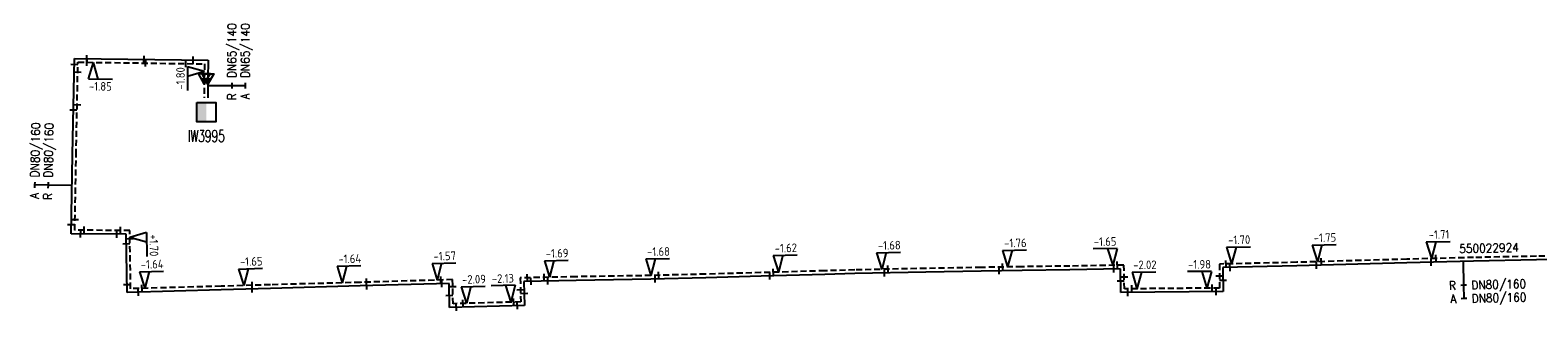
# Model space of a CAD drawing. Header units: millimetres. Extents: x 0 to 118318689, y 0 to 490460760.
# Tile 81 of 117: x 115203875 to 115361650, y 488222697 to 488252100. Entities that reach past the tile are written whole.
import ezdxf
from ezdxf.enums import TextEntityAlignment as Align

# ---------------------------------------------------------------- set-up
doc = ezdxf.new("R2010")
doc.units = ezdxf.units.MM
doc.header["$LTSCALE"] = 200
doc.linetypes.add('HIDDEN2', pattern=[4.7625, 3.175, -1.5875])
doc.layers.get('0').update_dxf_attribs({"color": 8})
for name, color, linetype in [('WT-C-kastWM', 7, 'Continuous'), ('WT-C-mof', 7, 'Continuous'), ('WT-C-VERLOOP', 7, 'Continuous'), ('WT-I-diam', 7, 'Continuous'), ('WT-I-info', 7, 'Continuous'), ('WT-I-NAP', 7, 'Continuous'), ('WT-L-aanvoer', 6, 'Continuous'), ('WT-L-retour', 6, 'HIDDEN2')]:
    doc.layers.add(name, color=color, linetype=linetype)
doc.styles.add('DIN17', font='ROMANS.SHX', dxfattribs={"width": 0.9})
doc.styles.add('ISOCP', font='ISOCP.SHX')

# ---------------------------------------------------------------- blocks, each defined once
blk = doc.blocks.new('LR-mof')
at = {"color": 0, "linetype": 'ByBlock', "lineweight": -2}
blk.add_line((0, -0.75), (0, 0.75), dxfattribs=at)
blk = doc.blocks.new('nap1')
at = {"color": 0, "linetype": 'Continuous'}
for p, q in [((-1, 3.5), (0, 0)), ((-1, 3.5), (4, 3.5)), ((1, 3.5), (0, 0))]:
    blk.add_line(p, q, dxfattribs=at)
at = {"color": 0, "linetype": 'Continuous', "style": 'ISOCP'}
for tag, p in [('*1', (1.7, 5)), ('*2', (4, 1.5))]:
    blk.add_attdef(tag, text='', height=1.8, dxfattribs=at).set_placement(p, align=Align.MIDDLE)
blk = doc.blocks.new('nap2')
at = {"color": 0, "linetype": 'Continuous'}
for p, q in [((1, 3.5), (-4, 3.5)), ((-1, 3.5), (0, 0)), ((1, 3.5), (0, 0))]:
    blk.add_line(p, q, dxfattribs=at)
at = {"color": 0, "linetype": 'Continuous', "style": 'ISOCP'}
for tag, p in [('*1', (-1.5, 5)), ('*2', (-4, 1.5))]:
    blk.add_attdef(tag, text='', height=1.8, dxfattribs=at).set_placement(p, align=Align.MIDDLE)
blk = doc.blocks.new('LR-VERL')
at = {"color": 0, "linetype": 'ByBlock', "lineweight": -2}
blk.add_lwpolyline([(1.08, 0), (-1.08, -1.25), (-1.08, 1.25)], close=True, dxfattribs=at)
blk = doc.blocks.new('LR-kastWM')
at = {"color": 0, "linetype": 'ByBlock', "lineweight": -3}
blk.add_lwpolyline([(-2, 2), (2, 2), (2, -2), (-2, -2)], close=True, dxfattribs=at)
at = {"color": 0}
blk.add_solid([(-2, -2), (0, -2), (-2, 2), (0, 2)], dxfattribs=at)
at = {"color": 7, "linetype": 'ByBlock', "lineweight": -3, "style": 'DIN17', "width": 0.7}
for tag, p in [('*1', (0, 5)), ('*2', (0, -5))]:
    blk.add_attdef(tag, text='', height=2.5, dxfattribs=at).set_placement(p, align=Align.MIDDLE)
at = {"color": 0, "linetype": 'ByBlock', "lineweight": -2, "style": 'DIN17', "width": 0.3, "flags": 1}
for tag, p in [('OCODE', (4.5, 1.25)), ('NCODE', (9.5, 1.25)), ('BC', (14.5, 1.25)), ('RK', (19.5, 1.25)), ('ST', (4.5, -1.25)), ('VCODE', (9.5, -1.25)), ('NIVO', (14.5, -1.25)), ('IMM', (19.5, -1.25))]:
    blk.add_attdef(tag, text='', height=1.8, dxfattribs=at).set_placement(p, align=Align.MIDDLE)
blk = doc.blocks.new('LR-hyp')
at = {"color": 7, "linetype": 'ByBlock', "lineweight": -3, "style": 'DIN17', "width": 0.9}
blk.add_attdef('*1', text='', height=1.8, dxfattribs=at).set_placement((0, 0), align=Align.MIDDLE)
at = {"color": 7, "linetype": 'ByBlock', "lineweight": -2, "style": 'DIN17', "width": 0.9, "flags": 1}
blk.add_attdef('*2', text='', height=1.8, dxfattribs=at).set_placement((0, -5), align=Align.MIDDLE)
blk = doc.blocks.new('LR-DIAO2')
at = {"color": 0, "lineweight": -3}
blk.add_line((0, 0), (0, -5), dxfattribs=at)
at = {"color": 0, "linetype": 'Continuous', "lineweight": -3}
blk.add_line((0, -5), (0, -7.8), dxfattribs=at)
at = {"color": 0, "lineweight": -3}
for points in [[(0.61, -5), (0, -5), (-0.61, -5)], [(0.61, -7.8), (0, -7.8), (-0.61, -7.8)]]:
    blk.add_lwpolyline(points, dxfattribs=at)
at = {"color": 1, "lineweight": -3, "style": 'DIN17', "width": 0.9}
for tag, p in [('*1', (-1.61, -5)), ('*2', (-1.61, -7.78))]:
    blk.add_attdef(tag, text='', height=1.8, dxfattribs=at).set_placement(p, align=Align.MIDDLE_RIGHT)
for tag, p in [('*11', (1.61, -5)), ('*12', (1.61, -7.8))]:
    blk.add_attdef(tag, text='', height=1.8, dxfattribs=at).set_placement(p, align=Align.MIDDLE_LEFT)
blk = doc.blocks.new('LR-DIAB2')
at = {"color": 0, "linetype": 'Continuous', "lineweight": -3}
blk.add_line((0, 5), (0, 7.8), dxfattribs=at)
at = {"color": 0, "lineweight": -3}
blk.add_line((0, 0), (0, 5), dxfattribs=at)
for points in [[(0.61, 7.8), (0, 7.8), (-0.61, 7.8)], [(0.61, 5), (0, 5), (-0.61, 5)]]:
    blk.add_lwpolyline(points, dxfattribs=at)
at = {"color": 1, "lineweight": -3, "style": 'DIN17', "width": 0.9}
for tag, p in [('*1', (-1.61, 7.8)), ('*2', (-1.61, 5.02))]:
    blk.add_attdef(tag, text='', height=1.8, dxfattribs=at).set_placement(p, align=Align.MIDDLE_RIGHT)
for tag, p in [('*11', (1.61, 7.8)), ('*12', (1.61, 5))]:
    blk.add_attdef(tag, text='', height=1.8, dxfattribs=at).set_placement(p, align=Align.MIDDLE_LEFT)

msp = doc.modelspace()

# ---------------------------------------------------------------- linework, layer by layer
at = {"layer": 'WT-L-aanvoer'}
for p, q in [((115208303, 488239027), (115208504, 488249134)), ((115208504, 488249134), (115222486, 488248939)), ((115222486, 488248939), (115222482, 488246984)), ((115222482, 488246984), (115222478, 488244998)), ((115208156, 488230782), (115208303, 488239027)), ((115213922, 488230723), (115208156, 488230782)), ((115214015, 488224631), (115213922, 488230723)), ((115361499, 488228040), (115354921, 488227906)), ((115370017, 488228194), (115361499, 488228040)), ((115287037, 488226517), (115280358, 488226321)), ((115290167, 488226608), (115287037, 488226517)), ((115297610, 488226765), (115290167, 488226608)), ((115303392, 488226868), (115297610, 488226765)), ((115307681, 488226941), (115303392, 488226868)), ((115312686, 488227007), (115307681, 488226941)), ((115317963, 488227102), (115312686, 488227007)), ((115318015, 488224616), (115317963, 488227102)), ((115336425, 488227403), (115328702, 488227224)), ((115328702, 488227224), (115328712, 488224713)), ((115347954, 488227731), (115336425, 488227403)), ((115354921, 488227906), (115347954, 488227731)), ((115223858, 488224896), (115214015, 488224631)), ((115229020, 488225050), (115223858, 488224896)), ((115238425, 488225303), (115229020, 488225050)), ((115247707, 488225577), (115238425, 488225303)), ((115247764, 488223051), (115247707, 488225577)), ((115261012, 488225894), (115255551, 488225777)), ((115255551, 488225777), (115255607, 488223273)), ((115268829, 488226014), (115261012, 488225894)), ((115274576, 488226167), (115268829, 488226014)), ((115280358, 488226321), (115274576, 488226167)), ((115255607, 488223273), (115247764, 488223051)), ((115328712, 488224713), (115318015, 488224616))]:
    msp.add_line(p, q, dxfattribs=at)
at = {"layer": 'WT-L-retour'}
for p, q in [((115208683, 488239020), (115208876, 488248749)), ((115208876, 488248749), (115222105, 488248564)), ((115222105, 488248564), (115222102, 488247006)), ((115222102, 488247006), (115222098, 488244998)), ((115208542, 488231158), (115208683, 488239020)), ((115214296, 488231099), (115208542, 488231158)), ((115214389, 488225022), (115214296, 488231099)), ((115347944, 488228111), (115336415, 488227782)), ((115354912, 488228286), (115347944, 488228111)), ((115361492, 488228420), (115354912, 488228286)), ((115370010, 488228574), (115361492, 488228420)), ((115268821, 488226394), (115261005, 488226273)), ((115274566, 488226547), (115268821, 488226394)), ((115280347, 488226701), (115274566, 488226547)), ((115287026, 488226897), (115280347, 488226701)), ((115290158, 488226988), (115287026, 488226897)), ((115297603, 488227145), (115290158, 488226988)), ((115303385, 488227248), (115297603, 488227145)), ((115307675, 488227321), (115303385, 488227248)), ((115312680, 488227387), (115307675, 488227321)), ((115318335, 488227489), (115312680, 488227387)), ((115318387, 488224999), (115318335, 488227489)), ((115336415, 488227782), (115328320, 488227595)), ((115328320, 488227595), (115328330, 488225089)), ((115223847, 488225276), (115214389, 488225022)), ((115229010, 488225430), (115223847, 488225276)), ((115238414, 488225683), (115229010, 488225430)), ((115248079, 488225968), (115238414, 488225683)), ((115248135, 488223442), (115248079, 488225968)), ((115261005, 488226273), (115255162, 488226149)), ((115255162, 488226149), (115255218, 488223642)), ((115328330, 488225089), (115318387, 488224999)), ((115255218, 488223642), (115248135, 488223442))]:
    msp.add_line(p, q, dxfattribs=at)

# ---------------------------------------------------------------- block references
at = {"layer": 'WT-C-kastWM', "linetype": 'Continuous'}
ref = msp.add_blockref('LR-kastWM', (115222315, 488243508), dxfattribs=dict(at, xscale=500.0000000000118, yscale=500.0000000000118, zscale=500.0000000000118, rotation=359.8882245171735))
ref.add_attrib('*1', 'IW3995', dxfattribs={"layer": '0', "color": 7, "linetype": 'ByBlock', "lineweight": -3, "height": 1250, "rotation": 359.88822, "style": 'DIN17', "width": 0.65}).set_placement((115222310, 488241008), align=Align.MIDDLE)
at = {"layer": 'WT-C-mof', "linetype": 'Continuous'}
for p, xscale, yscale, zscale, rotation in [((115208491, 488248477), 500.0000000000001, 500.0000000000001, 500.0000000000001, 88.85930000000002), ((115209808, 488249116), 500, 500, 500, 359.2021), ((115209826, 488248735), 500, 500, 500, 359.2021), ((115215790, 488249032), 500, 500, 500, 359.2021), ((115215967, 488248650), 500, 500, 500, 359.2021), ((115220168, 488248591), 500, 500, 500, 359.2021), ((115220934, 488248961), 500, 500, 500, 359.2021), ((115208855, 488247687), 500.0000000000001, 500.0000000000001, 500.0000000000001, 88.85930000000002), ((115208396, 488243726), 500.0000000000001, 500.0000000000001, 500.0000000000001, 88.85930000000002), ((115208787, 488244263), 500.0000000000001, 500.0000000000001, 500.0000000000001, 88.85930000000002), ((115208172, 488231717), 499.9999999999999, 499.9999999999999, 499.9999999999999, 88.97909999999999), ((115208561, 488232222), 499.9999999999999, 499.9999999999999, 499.9999999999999, 88.97909999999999), ((115209161, 488230771), 500, 500, 500, 359.4149), ((115209536, 488231148), 500, 500, 500, 359.4149), ((115212945, 488230733), 500, 500, 500, 359.4149), ((115213326, 488231109), 500, 500, 500, 359.4149), ((115213937, 488229741), 500, 500, 500, 270.878), ((115214309, 488230258), 500, 500, 500, 270.878), ((115329019, 488227611), 500, 500, 500, 1.325), ((115339003, 488227856), 500, 500, 500, 1.6334), ((115350479, 488227795), 500, 500, 500, 1.436399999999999), ((115350998, 488228188), 500, 500, 500, 1.436399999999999), ((115255900, 488226165), 500, 500, 500, 1.219), ((115257656, 488226202), 500, 500, 500, 1.219), ((115269274, 488226026), 500, 500, 500, 1.5222), ((115269654, 488226416), 500, 500, 500, 1.5222), ((115281282, 488226349), 500, 500, 500, 1.6769), ((115281657, 488226740), 500, 500, 500, 1.6769), ((115293270, 488226673), 500.0000000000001, 500.0000000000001, 500.0000000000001, 1.2115), ((115293651, 488227061), 500.0000000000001, 500.0000000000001, 500.0000000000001, 1.2115), ((115305272, 488226900), 500, 500, 500, 0.9643999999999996), ((115305641, 488227286), 500, 500, 500, 0.9643999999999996), ((115317271, 488227090), 499.9999999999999, 499.9999999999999, 499.9999999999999, 1.0399), ((115317647, 488227477), 499.9999999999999, 499.9999999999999, 499.9999999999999, 1.0399), ((115328325, 488226376), 500.0000000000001, 500.0000000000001, 500.0000000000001, 270.2267000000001), ((115329440, 488227241), 500, 500, 500, 1.325), ((115338482, 488227461), 500, 500, 500, 1.6334), ((115214003, 488225451), 500, 500, 500, 270.878), ((115215202, 488224663), 500, 500, 500, 1.542), ((115215581, 488225054), 500, 500, 500, 1.542), ((115227102, 488224993), 500.0000000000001, 500.0000000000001, 500.0000000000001, 1.7042), ((115227110, 488225373), 500.0000000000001, 500.0000000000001, 500.0000000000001, 1.7042), ((115239073, 488225702), 500, 500, 500, 1.6905), ((115239095, 488225323), 500, 500, 500, 1.6905), ((115246846, 488225932), 500, 500, 500, 1.6905), ((115246962, 488225555), 500, 500, 500, 1.6905), ((115248095, 488225257), 500.0000000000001, 500.0000000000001, 500.0000000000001, 271.2781), ((115255190, 488224914), 500.0000000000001, 500.0000000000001, 500.0000000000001, 271.2781), ((115256282, 488225793), 500, 500, 500, 1.219), ((115258044, 488225830), 500, 500, 500, 1.219), ((115317989, 488225839), 499.9999999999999, 499.9999999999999, 499.9999999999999, 271.1837), ((115318361, 488226269), 499.9999999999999, 499.9999999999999, 499.9999999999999, 271.1837), ((115318746, 488224622), 500, 500, 500, 0.5205999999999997), ((115319161, 488225006), 500, 500, 500, 0.5205999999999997), ((115327557, 488225082), 500, 500, 500, 0.5205999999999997), ((115327977, 488224706), 500, 500, 500, 0.5205999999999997), ((115328707, 488225927), 500.0000000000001, 500.0000000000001, 500.0000000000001, 270.2267000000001), ((115247735, 488224321), 500.0000000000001, 500.0000000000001, 500.0000000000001, 271.2781), ((115248481, 488223071), 499.9999999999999, 499.9999999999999, 499.9999999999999, 1.618100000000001), ((115249177, 488223471), 499.9999999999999, 499.9999999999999, 499.9999999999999, 1.618100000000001), ((115254479, 488223621), 499.9999999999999, 499.9999999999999, 499.9999999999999, 1.618100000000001), ((115254865, 488223252), 499.9999999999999, 499.9999999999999, 499.9999999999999, 1.618100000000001), ((115255579, 488224530), 500.0000000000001, 500.0000000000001, 500.0000000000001, 271.2781)]:
    msp.add_blockref('LR-mof', p, dxfattribs=dict(at, xscale=xscale, yscale=yscale, zscale=zscale, rotation=rotation))
at = {"layer": 'WT-C-mof', "xscale": 500.0000000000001, "yscale": 500.0000000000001, "zscale": 500.0000000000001, "rotation": 269.8882000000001}
for p in [(115222102, 488247006), (115222482, 488246984)]:
    msp.add_blockref('LR-mof', p, dxfattribs=at)
at = {"layer": 'WT-C-VERLOOP', "linetype": 'Continuous', "xscale": 500.0000000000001, "yscale": 500.0000000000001, "zscale": 500.0000000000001, "rotation": 269.8882}
for p in [(115222102, 488247006), (115222482, 488246984)]:
    msp.add_blockref('LR-VERL', p, dxfattribs=at)
at = {"layer": 'WT-I-diam', "linetype": 'Continuous'}
for name, p, xscale, yscale, zscale, rotation, values in [('LR-DIAO2', (115222480, 488246293), 499.9999999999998, 499.9999999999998, 499.9999999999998, 89.88822451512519, {'*1': 'R', '*11': 'DN65/140', '*2': 'A', '*12': 'DN65/140'}), ('LR-DIAB2', (115208245, 488235815), 500, 500, 500, 88.97908111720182, {'*1': 'A', '*11': 'DN80/160', '*2': 'R', '*12': 'DN80/160'}), ('LR-DIAO2', (115353822, 488227878), 500, 500, 500, 1.436422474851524, {'*1': 'R', '*11': 'DN80/160', '*2': 'A', '*12': 'DN80/160'})]:
    msp.add_blockref(name, p, dxfattribs=dict(at, xscale=xscale, yscale=yscale, zscale=zscale, rotation=rotation)).add_auto_attribs(values)
at = {"layer": 'WT-I-info', "linetype": 'Continuous', "xscale": 500.0000000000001, "yscale": 500.0000000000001, "zscale": 500.0000000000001, "rotation": 1.436422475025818}
msp.add_blockref('LR-hyp', (115356542, 488229279), dxfattribs=at).add_auto_attribs({'*1': '550022924'})
at = {"layer": 'WT-I-NAP', "linetype": 'Continuous'}
ref = msp.add_blockref('nap2', (115210505, 488248726), dxfattribs=dict(at, xscale=500, yscale=500, zscale=500, rotation=179.2021195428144))
ref.add_attrib('*1', '-1.85', dxfattribs={"layer": '0', "color": 1, "linetype": 'Continuous', "height": 900, "rotation": 359.20212, "style": 'ISOCP'}).set_placement((115211220, 488246216), align=Align.MIDDLE)
ref = msp.add_blockref('nap2', (115222103, 488247785), dxfattribs=dict(at, xscale=500, yscale=500, zscale=500, rotation=89.88822451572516))
ref.add_attrib('*1', '-1.80', dxfattribs={"layer": '0', "color": 1, "linetype": 'Continuous', "height": 900, "rotation": 89.88822, "style": 'ISOCP'}).set_placement((115219602, 488247040), align=Align.MIDDLE)
ref = msp.add_blockref('nap1', (115350517, 488228176), dxfattribs=dict(at, xscale=500.0000000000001, yscale=500.0000000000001, zscale=500.0000000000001, rotation=1.436422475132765))
ref.add_attrib('*1', '-1.71', dxfattribs={"layer": '0', "color": 1, "linetype": 'Continuous', "height": 900, "rotation": 1.43642, "style": 'ISOCP'}).set_placement((115351304, 488230696), align=Align.MIDDLE)
ref = msp.add_blockref('nap1', (115214307, 488230373), dxfattribs=dict(at, xscale=499.9999999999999, yscale=499.9999999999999, zscale=499.9999999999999, rotation=270.8779606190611))
ref.add_attrib('*1', '+1.70', dxfattribs={"layer": '0', "color": 1, "linetype": 'Continuous', "height": 900, "rotation": 270.87796, "style": 'ISOCP'}).set_placement((115216820, 488229561), align=Align.MIDDLE)
ref = msp.add_blockref('nap1', (115282177, 488226755), dxfattribs=dict(at, xscale=500.0000000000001, yscale=500.0000000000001, zscale=500.0000000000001, rotation=1.676905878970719))
ref.add_attrib('*1', '-1.62', dxfattribs={"layer": '0', "color": 1, "linetype": 'Continuous', "height": 900, "rotation": 1.67691, "style": 'ISOCP'}).set_placement((115282954, 488229279), align=Align.MIDDLE)
ref = msp.add_blockref('nap1', (115292983, 488227047), dxfattribs=dict(at, xscale=500, yscale=500, zscale=500, rotation=1.211460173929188))
ref.add_attrib('*1', '-1.68', dxfattribs={"layer": '0', "color": 1, "linetype": 'Continuous', "height": 900, "rotation": 1.21146, "style": 'ISOCP'}).set_placement((115293780, 488229565), align=Align.MIDDLE)
ref = msp.add_blockref('nap1', (115306166, 488227295), dxfattribs=dict(at, xscale=500.0000000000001, yscale=500.0000000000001, zscale=500.0000000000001, rotation=0.9644368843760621))
ref.add_attrib('*1', '-1.76', dxfattribs={"layer": '0', "color": 1, "linetype": 'Continuous', "height": 900, "rotation": 0.96444, "style": 'ISOCP'}).set_placement((115306974, 488229809), align=Align.MIDDLE)
ref = msp.add_blockref('nap2', (115317164, 488227468), dxfattribs=dict(at, xscale=500.0000000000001, yscale=500.0000000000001, zscale=500.0000000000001, rotation=1.039920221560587))
ref.add_attrib('*1', '-1.65', dxfattribs={"layer": '0', "color": 1, "linetype": 'Continuous', "height": 900, "rotation": 1.03992, "style": 'ISOCP'}).set_placement((115316369, 488229954), align=Align.MIDDLE)
ref = msp.add_blockref('nap1', (115329604, 488227625), dxfattribs=dict(at, xscale=499.9999999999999, yscale=499.9999999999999, zscale=499.9999999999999, rotation=1.324953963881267))
ref.add_attrib('*1', '-1.70', dxfattribs={"layer": '0', "color": 1, "linetype": 'Continuous', "height": 900, "rotation": 1.32495, "style": 'ISOCP'}).set_placement((115330396, 488230144), align=Align.MIDDLE)
ref = msp.add_blockref('nap1', (115338595, 488227845), dxfattribs=dict(at, xscale=500, yscale=500, zscale=500, rotation=1.633373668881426))
ref.add_attrib('*1', '-1.75', dxfattribs={"layer": '0', "color": 1, "linetype": 'Continuous', "height": 900, "rotation": 1.63337, "style": 'ISOCP'}).set_placement((115339373, 488230368), align=Align.MIDDLE)
ref = msp.add_blockref('nap1', (115215861, 488225061), dxfattribs=dict(at, xscale=500, yscale=500, zscale=500, rotation=1.542041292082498))
ref.add_attrib('*1', '-1.64', dxfattribs={"layer": '0', "color": 1, "linetype": 'Continuous', "height": 900, "rotation": 1.54204, "style": 'ISOCP'}).set_placement((115216644, 488227583), align=Align.MIDDLE)
ref = msp.add_blockref('nap1', (115226230, 488225347), dxfattribs=dict(at, xscale=500.0000000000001, yscale=500.0000000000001, zscale=500.0000000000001, rotation=1.70422188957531))
ref.add_attrib('*1', '-1.65', dxfattribs={"layer": '0', "color": 1, "linetype": 'Continuous', "height": 900, "rotation": 1.70422, "style": 'ISOCP'}).set_placement((115227005, 488227871), align=Align.MIDDLE)
ref = msp.add_blockref('nap1', (115236534, 488225632), dxfattribs=dict(at, xscale=500.0000000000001, yscale=500.0000000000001, zscale=500.0000000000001, rotation=1.539989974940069))
ref.add_attrib('*1', '-1.64', dxfattribs={"layer": '0', "color": 1, "linetype": 'Continuous', "height": 900, "rotation": 1.53999, "style": 'ISOCP'}).set_placement((115237317, 488228154), align=Align.MIDDLE)
ref = msp.add_blockref('nap1', (115246480, 488225921), dxfattribs=dict(at, xscale=500.0000000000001, yscale=500.0000000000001, zscale=500.0000000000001, rotation=1.690516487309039))
ref.add_attrib('*1', '-1.57', dxfattribs={"layer": '0', "color": 1, "linetype": 'Continuous', "height": 900, "rotation": 1.69052, "style": 'ISOCP'}).set_placement((115247257, 488228445), align=Align.MIDDLE)
ref = msp.add_blockref('nap1', (115258223, 488226214), dxfattribs=dict(at, xscale=500.0000000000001, yscale=500.0000000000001, zscale=500.0000000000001, rotation=1.218978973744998))
ref.add_attrib('*1', '-1.69', dxfattribs={"layer": '0', "color": 1, "linetype": 'Continuous', "height": 900, "rotation": 1.21898, "style": 'ISOCP'}).set_placement((115259020, 488228732), align=Align.MIDDLE)
ref = msp.add_blockref('nap1', (115268821, 488226394), dxfattribs=dict(at, xscale=500, yscale=500, zscale=500, rotation=0.8829806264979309))
ref.add_attrib('*1', '-1.68', dxfattribs={"layer": '0', "color": 1, "linetype": 'Continuous', "height": 900, "rotation": 0.88298, "style": 'ISOCP'}).set_placement((115269633, 488228907), align=Align.MIDDLE)
ref = msp.add_blockref('nap1', (115319699, 488225011), dxfattribs=dict(at, xscale=500, yscale=500, zscale=500, rotation=0.5206188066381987))
ref.add_attrib('*1', '-2.02', dxfattribs={"layer": '0', "color": 1, "linetype": 'Continuous', "height": 900, "rotation": 0.52062, "style": 'ISOCP'}).set_placement((115320527, 488227519), align=Align.MIDDLE)
ref = msp.add_blockref('nap2', (115327019, 488225077), dxfattribs=dict(at, xscale=499.9999999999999, yscale=499.9999999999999, zscale=499.9999999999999, rotation=0.5206188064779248))
ref.add_attrib('*1', '-1.98', dxfattribs={"layer": '0', "color": 1, "linetype": 'Continuous', "height": 900, "rotation": 0.52062, "style": 'ISOCP'}).set_placement((115326247, 488227571), align=Align.MIDDLE)
ref = msp.add_blockref('nap1', (115249540, 488223482), dxfattribs=dict(at, xscale=500.0000000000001, yscale=500.0000000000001, zscale=500.0000000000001, rotation=1.618120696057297))
ref.add_attrib('*1', '-2.09', dxfattribs={"layer": '0', "color": 1, "linetype": 'Continuous', "height": 900, "rotation": 1.61812, "style": 'ISOCP'}).set_placement((115250320, 488226005), align=Align.MIDDLE)
ref = msp.add_blockref('nap2', (115254165, 488223612), dxfattribs=dict(at, xscale=499.9999999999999, yscale=499.9999999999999, zscale=499.9999999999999, rotation=1.618120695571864))
ref.add_attrib('*1', '-2.13', dxfattribs={"layer": '0', "color": 1, "linetype": 'Continuous', "height": 900, "rotation": 1.61812, "style": 'ISOCP'}).set_placement((115253345, 488226090), align=Align.MIDDLE)

doc.saveas('drawing.dxf')
